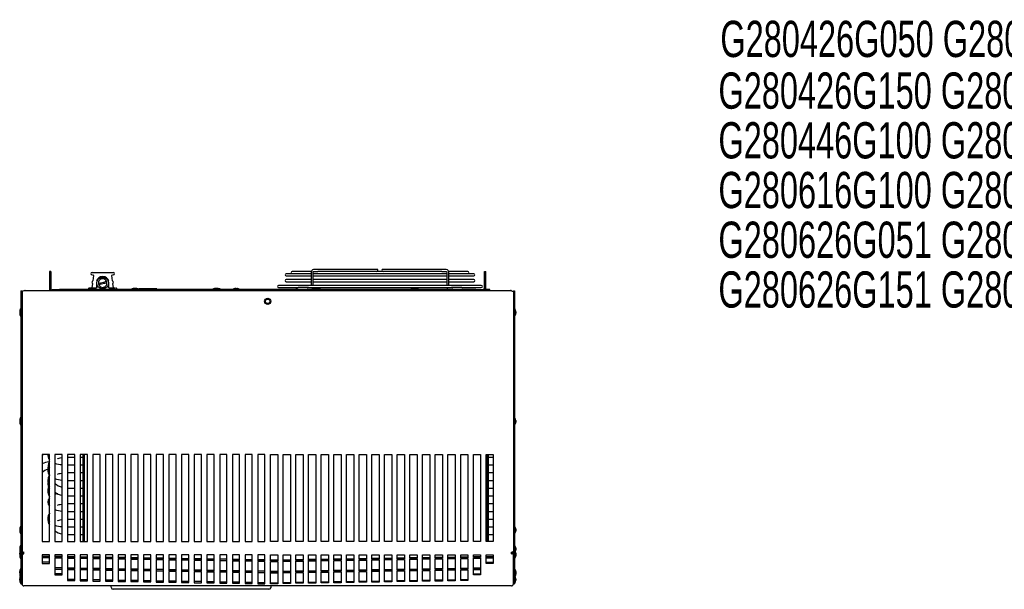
# Model space of a CAD drawing. Extents: x 2.9 to 84.8, y 2.2 to 57.4.
# Tile 4 of 16: x 2.9 to 36.9, y 35.4 to 55.1. Entities that reach past the tile are written whole.
import ezdxf
from ezdxf.enums import TextEntityAlignment as Align

# ---------------------------------------------------------------- set-up
doc = ezdxf.new("R2010")
doc.units = 0
doc.layers.add('BODY', color=3, linetype='CONTINUOUS')
doc.layers.add('TEXT', color=171, linetype='CONTINUOUS')

# ---------------------------------------------------------------- blocks, each defined once
blk = doc.blocks.new('SW_NOTE_0')
at = {"layer": 'TEXT', "color": 0, "width": 0.670833}
for s, p in [('G280426G050 G280426G051 G280426G060 G280426G100 G280426G102 ', (-14.118, -1.649)), ('G280426G150 G280426G151 G280446G050 G280446G051 G280446G060 ', (-14.184, -3.431)), ('G280446G100 G280446G102 G280616G050 G280616G051 G280616G060 ', (-14.184, -5.146)), ('G280616G100 G280616G102 G280616G150 G280616G151 G280626G050 ', (-14.184, -6.861)), ('G280626G051 G280626G060 G280626G100 G280626G102 G280626G150 ', (-14.184, -8.576)), ('G280626G151 G280646G050 G280646G051 G280646G060 G280646G100 ', (-14.184, -10.292))]:
    blk.add_text(s, height=1.25, dxfattribs=at).set_placement(p, align=Align.BOTTOM_LEFT)

msp = doc.modelspace()

# ---------------------------------------------------------------- linework, layer by layer
at = {"layer": 'BODY', "linetype": 'CONTINUOUS'}
for p, q in [((3.996, 46.359), (3.948, 46.359)), ((3.948, 46.359), (3.948, 45.859)), ((3.996, 46.359), (3.996, 45.859)), ((5.416, 46.335), (5.781, 46.335)), ((5.464, 46.229), (5.441, 46.038)), ((5.455, 46.245), (5.449, 46.245)), ((5.455, 46.245), (5.467, 46.247)), ((5.781, 46.335), (6.146, 46.335)), ((6.096, 46.247), (6.107, 46.245)), ((6.122, 46.038), (6.099, 46.229)), ((6.114, 46.245), (6.107, 46.245)), ((12.971, 46.289), (12.11, 46.289)), ((12.11, 46.218), (12.971, 46.218)), ((12.971, 46.367), (12.319, 46.367)), ((12.319, 46.297), (12.971, 46.297)), ((12.971, 46.334), (12.971, 45.883)), ((13.042, 45.883), (13.042, 46.334)), ((13.042, 46.297), (17.642, 46.297)), ((17.642, 46.289), (13.042, 46.289)), ((13.042, 46.218), (17.642, 46.218)), ((15.164, 46.438), (13.055, 46.438)), ((13.055, 46.367), (13.204, 46.367)), ((17.48, 46.367), (13.204, 46.367)), ((15.238, 46.438), (15.164, 46.438)), ((15.52, 46.438), (15.447, 46.438)), ((17.629, 46.438), (15.52, 46.438)), ((17.48, 46.367), (17.629, 46.367)), ((17.642, 46.334), (17.642, 45.883)), ((18.366, 46.367), (17.709, 46.367)), ((17.713, 45.883), (17.713, 46.334)), ((17.713, 46.297), (18.366, 46.297)), ((18.575, 46.289), (17.713, 46.289)), ((17.713, 46.218), (18.575, 46.218)), ((18.946, 45.859), (18.946, 46.359)), ((18.946, 46.359), (18.994, 46.359)), ((18.994, 45.859), (18.994, 46.359)), ((3.996, 45.859), (3.948, 45.859)), ((3.948, 45.859), (3.948, 45.705)), ((3.996, 45.859), (3.996, 45.705)), ((5.43, 45.947), (5.413, 45.804)), ((5.566, 45.965), (5.566, 45.805)), ((5.996, 45.805), (5.996, 45.965)), ((6.15, 45.804), (6.132, 45.947)), ((18.836, 45.883), (11.848, 45.883)), ((12.971, 46.084), (12.11, 46.084)), ((12.11, 46.013), (12.971, 46.013)), ((17.642, 46.084), (13.042, 46.084)), ((13.042, 46.013), (17.642, 46.013)), ((18.575, 46.084), (17.713, 46.084)), ((17.713, 46.013), (18.575, 46.013)), ((18.946, 45.859), (18.994, 45.859)), ((18.946, 45.705), (18.946, 45.859)), ((18.994, 45.705), (18.994, 45.859)), ((2.965, 45.697), (2.965, 36.687)), ((2.965, 45.697), (3.001, 45.697)), ((3.001, 45.697), (3.001, 36.687)), ((3.001, 45.667), (3.001, 36.713)), ((19.875, 45.697), (3.067, 45.697)), ((3.099, 45.697), (3.099, 45.705)), ((3.099, 45.705), (3.102, 45.705)), ((3.102, 45.705), (19.84, 45.705)), ((3.102, 45.697), (3.102, 45.705)), ((4.041, 45.705), (4.041, 45.741)), ((4.041, 45.741), (4.291, 45.741)), ((18.646, 45.741), (4.291, 45.741)), ((5.296, 45.775), (5.296, 45.741)), ((5.359, 45.79), (5.318, 45.79)), ((5.551, 45.79), (5.359, 45.79)), ((5.563, 45.797), (5.551, 45.79)), ((6.011, 45.79), (5.999, 45.797)), ((6.204, 45.79), (6.011, 45.79)), ((6.228, 45.79), (6.204, 45.79)), ((6.266, 45.741), (6.266, 45.775)), ((6.876, 45.779), (6.875, 45.781)), ((6.918, 45.781), (6.917, 45.77)), ((6.933, 45.763), (6.935, 45.781)), ((7.032, 45.771), (7.032, 45.741)), ((7.196, 45.771), (7.032, 45.771)), ((7.196, 45.771), (7.196, 45.741)), ((7.493, 45.771), (7.196, 45.771)), ((7.653, 45.771), (7.493, 45.771)), ((7.493, 45.771), (7.493, 45.741)), ((7.653, 45.771), (7.653, 45.741)), ((9.679, 45.779), (9.678, 45.781)), ((9.721, 45.781), (9.72, 45.77)), ((9.736, 45.763), (9.738, 45.781)), ((11.848, 45.812), (12.524, 45.812)), ((12.815, 45.812), (12.524, 45.812)), ((12.835, 45.812), (12.815, 45.812)), ((12.872, 45.812), (12.835, 45.812)), ((12.872, 45.812), (17.813, 45.812)), ((13.132, 45.779), (13.131, 45.781)), ((13.174, 45.781), (13.173, 45.77)), ((13.189, 45.763), (13.191, 45.781)), ((14.679, 45.744), (14.668, 45.741)), ((16.029, 45.744), (14.679, 45.744)), ((16.04, 45.741), (16.029, 45.744)), ((16.512, 45.779), (16.511, 45.781)), ((16.554, 45.781), (16.553, 45.77)), ((16.569, 45.763), (16.571, 45.781)), ((17.849, 45.812), (17.813, 45.812)), ((17.869, 45.812), (17.849, 45.812)), ((18.16, 45.812), (17.869, 45.812)), ((18.16, 45.812), (18.836, 45.812)), ((18.646, 45.741), (18.896, 45.741)), ((18.896, 45.741), (18.896, 45.705)), ((18.946, 45.741), (18.896, 45.741)), ((19.131, 45.741), (18.994, 45.741)), ((19.131, 45.705), (19.131, 45.741)), ((19.84, 45.697), (19.84, 45.705)), ((19.84, 45.705), (19.843, 45.705)), ((19.843, 45.697), (19.843, 45.705)), ((19.941, 45.697), (19.977, 45.697)), ((19.941, 45.697), (19.941, 36.687)), ((19.941, 45.667), (19.941, 36.713)), ((19.977, 45.697), (19.977, 36.687)), ((19.981, 45.643), (19.977, 45.643)), ((19.981, 45.143), (19.981, 45.643)), ((2.92, 44.972), (2.92, 44.922)), ((2.965, 45.057), (2.95, 45.072)), ((2.95, 45.072), (2.95, 44.822)), ((2.95, 44.822), (2.965, 44.837)), ((19.977, 45.143), (19.981, 45.143)), ((19.992, 45.072), (19.977, 45.057)), ((19.977, 44.837), (19.992, 44.822)), ((19.992, 44.822), (19.992, 45.072)), ((20.022, 44.972), (20.022, 44.922)), ((2.92, 41.222), (2.92, 41.172)), ((2.965, 41.307), (2.95, 41.322)), ((2.95, 41.322), (2.95, 41.072)), ((2.95, 41.072), (2.965, 41.087)), ((19.992, 41.322), (19.977, 41.307)), ((19.977, 41.087), (19.992, 41.072)), ((19.992, 41.072), (19.992, 41.322)), ((20.022, 41.222), (20.022, 41.172)), ((3.943, 40.053), (3.693, 40.053)), ((3.693, 40.053), (3.693, 37.053)), ((3.943, 37.053), (3.943, 40.053)), ((4.38, 40.053), (4.13, 40.053)), ((4.13, 40.053), (4.13, 37.053)), ((4.152, 39.747), (4.13, 39.74)), ((4.38, 37.053), (4.38, 40.053)), ((4.818, 40.053), (4.568, 40.053)), ((4.568, 40.053), (4.568, 37.053)), ((4.581, 39.96), (4.818, 39.96)), ((4.818, 37.053), (4.818, 40.053)), ((5.255, 40.053), (5.005, 40.053)), ((5.005, 40.053), (5.005, 37.053)), ((5.005, 39.96), (5.103, 39.96)), ((5.103, 37.053), (5.103, 40.053)), ((5.151, 37.053), (5.151, 40.053)), ((5.255, 37.053), (5.255, 40.053)), ((5.692, 40.053), (5.442, 40.053)), ((5.442, 40.053), (5.442, 37.053)), ((5.692, 37.053), (5.692, 40.053)), ((6.13, 40.053), (5.88, 40.053)), ((5.88, 40.053), (5.88, 37.053)), ((6.13, 37.053), (6.13, 40.053)), ((6.567, 40.053), (6.317, 40.053)), ((6.317, 40.053), (6.317, 37.053)), ((6.567, 37.053), (6.567, 40.053)), ((7.004, 40.053), (6.754, 40.053)), ((6.754, 40.053), (6.754, 37.053)), ((7.004, 37.053), (7.004, 40.053)), ((7.442, 40.053), (7.192, 40.053)), ((7.192, 40.053), (7.192, 37.053)), ((7.442, 37.053), (7.442, 40.053)), ((7.879, 40.053), (7.629, 40.053)), ((7.629, 40.053), (7.629, 37.053)), ((7.879, 37.053), (7.879, 40.053)), ((8.316, 40.053), (8.066, 40.053)), ((8.066, 40.053), (8.066, 37.053)), ((8.316, 37.053), (8.316, 40.053)), ((8.753, 40.053), (8.503, 40.053)), ((8.503, 40.053), (8.503, 37.053)), ((8.753, 37.053), (8.753, 40.053)), ((9.191, 40.053), (8.941, 40.053)), ((8.941, 40.053), (8.941, 37.053)), ((9.191, 37.053), (9.191, 40.053)), ((9.628, 40.053), (9.378, 40.053)), ((9.378, 40.053), (9.378, 37.053)), ((9.628, 37.053), (9.628, 40.053)), ((10.065, 40.053), (9.815, 40.053)), ((9.815, 40.053), (9.815, 37.053)), ((10.065, 37.053), (10.065, 40.053)), ((10.503, 40.053), (10.253, 40.053)), ((10.253, 40.053), (10.253, 37.053)), ((10.503, 37.053), (10.503, 40.053)), ((10.94, 40.053), (10.69, 40.053)), ((10.69, 40.053), (10.69, 37.053)), ((10.94, 37.053), (10.94, 40.053)), ((11.377, 40.053), (11.127, 40.053)), ((11.127, 40.053), (11.127, 37.053)), ((11.377, 37.053), (11.377, 40.053)), ((11.565, 40.053), (11.815, 40.053)), ((11.565, 37.053), (11.565, 40.053)), ((11.815, 40.053), (11.815, 37.053)), ((12.003, 40.053), (12.253, 40.053)), ((12.003, 37.053), (12.003, 40.053)), ((12.253, 40.053), (12.253, 37.053)), ((12.44, 40.053), (12.69, 40.053)), ((12.44, 37.053), (12.44, 40.053)), ((12.69, 40.053), (12.69, 37.053)), ((12.877, 40.053), (13.127, 40.053)), ((12.877, 37.053), (12.877, 40.053)), ((13.127, 40.053), (13.127, 37.053)), ((13.314, 40.053), (13.564, 40.053)), ((13.314, 37.053), (13.314, 40.053)), ((13.564, 40.053), (13.564, 37.053)), ((13.752, 40.053), (14.002, 40.053)), ((13.752, 37.053), (13.752, 40.053)), ((14.002, 40.053), (14.002, 37.053)), ((14.189, 40.053), (14.439, 40.053)), ((14.189, 37.053), (14.189, 40.053)), ((14.439, 40.053), (14.439, 37.053)), ((14.626, 40.053), (14.876, 40.053)), ((14.626, 37.053), (14.626, 40.053)), ((14.876, 40.053), (14.876, 37.053)), ((15.064, 40.053), (15.314, 40.053)), ((15.064, 37.053), (15.064, 40.053)), ((15.314, 40.053), (15.314, 37.053)), ((15.501, 40.053), (15.751, 40.053)), ((15.501, 37.053), (15.501, 40.053)), ((15.751, 40.053), (15.751, 37.053)), ((15.938, 40.053), (16.188, 40.053)), ((15.938, 37.053), (15.938, 40.053)), ((16.188, 40.053), (16.188, 37.053)), ((16.376, 40.053), (16.626, 40.053)), ((16.376, 37.053), (16.376, 40.053)), ((16.626, 40.053), (16.626, 37.053)), ((16.813, 40.053), (17.063, 40.053)), ((16.813, 37.053), (16.813, 40.053)), ((17.063, 40.053), (17.063, 37.053)), ((17.25, 40.053), (17.5, 40.053)), ((17.25, 37.053), (17.25, 40.053)), ((17.5, 40.053), (17.5, 37.053)), ((17.687, 40.053), (17.937, 40.053)), ((17.687, 37.053), (17.687, 40.053)), ((17.937, 40.053), (17.937, 37.053)), ((18.125, 40.053), (18.375, 40.053)), ((18.125, 37.053), (18.125, 40.053)), ((18.375, 40.053), (18.375, 37.053)), ((18.562, 40.053), (18.812, 40.053)), ((18.562, 37.053), (18.562, 40.053)), ((18.812, 40.053), (18.812, 37.053)), ((18.999, 40.053), (19.249, 40.053)), ((18.999, 37.053), (18.999, 40.053)), ((19.021, 40.053), (19.021, 37.053)), ((19.069, 40.053), (19.069, 37.053)), ((19.069, 39.96), (19.153, 39.96)), ((19.249, 40.053), (19.249, 37.053)), ((4.581, 39.693), (4.818, 39.693)), ((4.581, 39.426), (4.818, 39.426)), ((5.005, 39.693), (5.103, 39.693)), ((5.005, 39.426), (5.103, 39.426)), ((19.069, 39.693), (19.153, 39.693)), ((19.069, 39.426), (19.153, 39.426)), ((4.581, 39.158), (4.818, 39.158)), ((5.005, 39.158), (5.103, 39.158)), ((19.069, 39.158), (19.153, 39.158)), ((4.581, 38.891), (4.818, 38.891)), ((5.005, 38.891), (5.103, 38.891)), ((19.069, 38.891), (19.153, 38.891)), ((4.581, 38.624), (4.818, 38.624)), ((5.005, 38.624), (5.103, 38.624)), ((19.069, 38.624), (19.153, 38.624)), ((3.943, 38.027), (3.931, 37.998)), ((4.152, 38.143), (4.13, 38.137)), ((4.581, 38.357), (4.818, 38.357)), ((4.581, 38.089), (4.818, 38.089)), ((5.005, 38.357), (5.103, 38.357)), ((5.005, 38.089), (5.103, 38.089)), ((19.069, 38.357), (19.153, 38.357)), ((19.069, 38.089), (19.153, 38.089)), ((4.581, 37.822), (4.818, 37.822)), ((5.005, 37.822), (5.103, 37.822)), ((19.069, 37.822), (19.153, 37.822)), ((2.92, 37.472), (2.92, 37.422)), ((2.965, 37.557), (2.95, 37.572)), ((2.95, 37.572), (2.95, 37.322)), ((4.581, 37.555), (4.818, 37.555)), ((5.005, 37.555), (5.103, 37.555)), ((19.069, 37.555), (19.153, 37.555)), ((19.992, 37.572), (19.977, 37.557)), ((19.992, 37.322), (19.992, 37.572)), ((20.022, 37.472), (20.022, 37.422)), ((2.95, 37.322), (2.965, 37.337)), ((3.693, 37.053), (3.943, 37.053)), ((4.13, 37.053), (4.38, 37.053)), ((4.568, 37.053), (4.818, 37.053)), ((4.581, 37.288), (4.818, 37.288)), ((5.005, 37.288), (5.103, 37.288)), ((5.005, 37.053), (5.255, 37.053)), ((5.442, 37.053), (5.692, 37.053)), ((5.88, 37.053), (6.13, 37.053)), ((6.317, 37.053), (6.567, 37.053)), ((6.754, 37.053), (7.004, 37.053)), ((7.192, 37.053), (7.442, 37.053)), ((7.629, 37.053), (7.879, 37.053)), ((8.066, 37.053), (8.316, 37.053)), ((8.503, 37.053), (8.753, 37.053)), ((8.941, 37.053), (9.191, 37.053)), ((9.378, 37.053), (9.628, 37.053)), ((9.815, 37.053), (10.065, 37.053)), ((10.253, 37.053), (10.503, 37.053)), ((10.69, 37.053), (10.94, 37.053)), ((11.127, 37.053), (11.377, 37.053)), ((11.815, 37.053), (11.565, 37.053)), ((12.253, 37.053), (12.003, 37.053)), ((12.69, 37.053), (12.44, 37.053)), ((13.127, 37.053), (12.877, 37.053)), ((13.564, 37.053), (13.314, 37.053)), ((14.002, 37.053), (13.752, 37.053)), ((14.439, 37.053), (14.189, 37.053)), ((14.876, 37.053), (14.626, 37.053)), ((15.314, 37.053), (15.064, 37.053)), ((15.751, 37.053), (15.501, 37.053)), ((16.188, 37.053), (15.938, 37.053)), ((16.626, 37.053), (16.376, 37.053)), ((17.063, 37.053), (16.813, 37.053)), ((17.5, 37.053), (17.25, 37.053)), ((17.937, 37.053), (17.687, 37.053)), ((18.375, 37.053), (18.125, 37.053)), ((18.812, 37.053), (18.562, 37.053)), ((19.249, 37.053), (18.999, 37.053)), ((19.069, 37.288), (19.153, 37.288)), ((19.977, 37.337), (19.992, 37.322)), ((2.92, 36.818), (2.92, 36.768)), ((2.965, 36.903), (2.95, 36.918)), ((2.95, 36.918), (2.95, 36.668)), ((2.95, 36.668), (2.965, 36.683)), ((2.95, 36.668), (2.95, 36.463)), ((2.965, 36.687), (3.001, 36.687)), ((2.965, 36.687), (2.965, 35.588)), ((3.001, 36.687), (3.001, 35.588)), ((3.001, 36.684), (3.001, 35.59)), ((3.001, 36.684), (3.037, 36.684)), ((3.037, 36.695), (3.037, 36.684)), ((3.067, 36.621), (3.067, 36.687)), ((19.875, 36.621), (19.875, 36.687)), ((19.905, 36.684), (19.905, 36.695)), ((19.941, 36.684), (19.905, 36.684)), ((19.941, 36.687), (19.977, 36.687)), ((19.941, 36.687), (19.941, 35.588)), ((19.941, 35.59), (19.941, 36.684)), ((19.992, 36.918), (19.977, 36.903)), ((19.977, 36.687), (19.977, 35.588)), ((19.977, 36.683), (19.992, 36.668)), ((19.992, 36.668), (19.992, 36.918)), ((19.992, 36.463), (19.992, 36.668)), ((20.022, 36.818), (20.022, 36.768)), ((2.92, 36.613), (2.92, 36.648)), ((2.92, 36.613), (2.92, 36.563)), ((2.95, 36.463), (2.965, 36.478)), ((3.944, 36.587), (3.694, 36.587)), ((3.694, 36.587), (3.694, 36.503)), ((3.944, 36.539), (3.694, 36.539)), ((3.694, 36.503), (3.944, 36.503)), ((3.944, 36.486), (3.694, 36.486)), ((3.694, 36.486), (3.694, 36.298)), ((3.944, 36.334), (3.694, 36.334)), ((3.944, 36.503), (3.944, 36.587)), ((3.944, 36.298), (3.944, 36.486)), ((4.381, 36.587), (4.131, 36.587)), ((4.131, 36.587), (4.131, 36.496)), ((4.381, 36.532), (4.131, 36.532)), ((4.131, 36.496), (4.381, 36.496)), ((4.381, 36.478), (4.131, 36.478)), ((4.131, 36.478), (4.131, 36.103)), ((4.381, 36.496), (4.381, 36.587)), ((4.381, 36.103), (4.381, 36.478)), ((4.818, 36.587), (4.568, 36.587)), ((4.568, 36.587), (4.568, 36.489)), ((4.818, 36.525), (4.568, 36.525)), ((4.568, 36.489), (4.818, 36.489)), ((4.818, 36.471), (4.568, 36.471)), ((4.568, 36.471), (4.568, 36.096)), ((4.818, 36.489), (4.818, 36.587)), ((4.818, 36.096), (4.818, 36.471)), ((5.256, 36.587), (5.006, 36.587)), ((5.006, 36.587), (5.006, 36.481)), ((5.256, 36.517), (5.006, 36.517)), ((5.006, 36.481), (5.256, 36.481)), ((5.256, 36.464), (5.006, 36.464)), ((5.006, 36.464), (5.006, 36.089)), ((5.256, 36.481), (5.256, 36.587)), ((5.256, 36.089), (5.256, 36.464)), ((5.693, 36.587), (5.443, 36.587)), ((5.443, 36.587), (5.443, 36.474)), ((5.693, 36.51), (5.443, 36.51)), ((5.443, 36.474), (5.693, 36.474)), ((5.693, 36.457), (5.443, 36.457)), ((5.443, 36.457), (5.443, 36.081)), ((5.693, 36.474), (5.693, 36.587)), ((5.693, 36.081), (5.693, 36.457)), ((6.13, 36.587), (5.88, 36.587)), ((5.88, 36.587), (5.88, 36.467)), ((6.13, 36.503), (5.88, 36.503)), ((5.88, 36.467), (6.13, 36.467)), ((6.13, 36.449), (5.88, 36.449)), ((5.88, 36.449), (5.88, 36.074)), ((6.13, 36.467), (6.13, 36.587)), ((6.13, 36.074), (6.13, 36.449)), ((6.567, 36.587), (6.317, 36.587)), ((6.317, 36.587), (6.317, 36.46)), ((6.567, 36.496), (6.317, 36.496)), ((6.317, 36.46), (6.567, 36.46)), ((6.567, 36.442), (6.317, 36.442)), ((6.317, 36.442), (6.317, 36.067)), ((6.567, 36.46), (6.567, 36.587)), ((6.567, 36.067), (6.567, 36.442)), ((7.005, 36.587), (6.755, 36.587)), ((6.755, 36.587), (6.755, 36.453)), ((7.005, 36.488), (6.755, 36.488)), ((6.755, 36.453), (7.005, 36.453)), ((7.005, 36.435), (6.755, 36.435)), ((6.755, 36.435), (6.755, 36.06)), ((7.005, 36.453), (7.005, 36.587)), ((7.005, 36.06), (7.005, 36.435)), ((7.442, 36.587), (7.192, 36.587)), ((7.192, 36.587), (7.192, 36.445)), ((7.442, 36.481), (7.192, 36.481)), ((7.192, 36.445), (7.442, 36.445)), ((7.442, 36.428), (7.192, 36.428)), ((7.192, 36.428), (7.192, 36.052)), ((7.442, 36.445), (7.442, 36.587)), ((7.442, 36.052), (7.442, 36.428)), ((7.879, 36.587), (7.629, 36.587)), ((7.629, 36.587), (7.629, 36.438)), ((7.879, 36.474), (7.629, 36.474)), ((7.629, 36.438), (7.879, 36.438)), ((7.879, 36.42), (7.629, 36.42)), ((7.629, 36.42), (7.629, 36.045)), ((7.879, 36.438), (7.879, 36.587)), ((7.879, 36.045), (7.879, 36.42)), ((8.316, 36.587), (8.066, 36.587)), ((8.066, 36.587), (8.066, 36.431)), ((8.316, 36.467), (8.066, 36.467)), ((8.066, 36.431), (8.316, 36.431)), ((8.316, 36.413), (8.066, 36.413)), ((8.066, 36.413), (8.066, 36.038)), ((8.316, 36.431), (8.316, 36.587)), ((8.316, 36.038), (8.316, 36.413)), ((8.754, 36.587), (8.504, 36.587)), ((8.504, 36.587), (8.504, 36.424)), ((8.754, 36.459), (8.504, 36.459)), ((8.504, 36.424), (8.754, 36.424)), ((8.754, 36.406), (8.504, 36.406)), ((8.504, 36.406), (8.504, 36.031)), ((8.754, 36.424), (8.754, 36.587)), ((8.754, 36.031), (8.754, 36.406)), ((9.191, 36.587), (8.941, 36.587)), ((8.941, 36.587), (8.941, 36.416)), ((9.191, 36.452), (8.941, 36.452)), ((8.941, 36.416), (9.191, 36.416)), ((9.191, 36.399), (8.941, 36.399)), ((8.941, 36.399), (8.941, 36.024)), ((9.191, 36.416), (9.191, 36.587)), ((9.191, 36.024), (9.191, 36.399)), ((9.628, 36.587), (9.378, 36.587)), ((9.378, 36.587), (9.378, 36.409)), ((9.628, 36.445), (9.378, 36.445)), ((9.378, 36.409), (9.628, 36.409)), ((9.628, 36.391), (9.378, 36.391)), ((9.378, 36.391), (9.378, 36.016)), ((9.628, 36.409), (9.628, 36.587)), ((9.628, 36.016), (9.628, 36.391)), ((10.065, 36.587), (9.815, 36.587)), ((9.815, 36.587), (9.815, 36.402)), ((10.065, 36.438), (9.815, 36.438)), ((9.815, 36.402), (10.065, 36.402)), ((10.065, 36.384), (9.815, 36.384)), ((9.815, 36.384), (9.815, 36.009)), ((10.065, 36.402), (10.065, 36.587)), ((10.065, 36.009), (10.065, 36.384)), ((10.503, 36.587), (10.253, 36.587)), ((10.253, 36.587), (10.253, 36.395)), ((10.503, 36.431), (10.253, 36.431)), ((10.253, 36.395), (10.503, 36.395)), ((10.503, 36.377), (10.253, 36.377)), ((10.253, 36.377), (10.253, 36.002)), ((10.503, 36.395), (10.503, 36.587)), ((10.503, 36.002), (10.503, 36.377)), ((10.94, 36.587), (10.69, 36.587)), ((10.69, 36.587), (10.69, 36.387)), ((10.94, 36.423), (10.69, 36.423)), ((10.69, 36.387), (10.94, 36.387)), ((10.94, 36.37), (10.69, 36.37)), ((10.69, 36.37), (10.69, 35.995)), ((10.94, 36.387), (10.94, 36.587)), ((10.94, 35.995), (10.94, 36.37)), ((11.377, 36.587), (11.127, 36.587)), ((11.127, 36.587), (11.127, 36.38)), ((11.377, 36.416), (11.127, 36.416)), ((11.127, 36.38), (11.377, 36.38)), ((11.377, 36.363), (11.127, 36.363)), ((11.127, 36.363), (11.127, 35.987)), ((11.377, 36.38), (11.377, 36.587)), ((11.377, 35.987), (11.377, 36.363)), ((11.565, 36.587), (11.815, 36.587)), ((11.565, 36.38), (11.565, 36.587)), ((11.565, 36.416), (11.815, 36.416)), ((11.815, 36.38), (11.565, 36.38)), ((11.565, 35.987), (11.565, 36.363)), ((11.565, 36.363), (11.815, 36.363)), ((11.815, 36.587), (11.815, 36.38)), ((11.815, 36.363), (11.815, 35.987)), ((12.002, 36.587), (12.252, 36.587)), ((12.002, 36.387), (12.002, 36.587)), ((12.002, 36.423), (12.252, 36.423)), ((12.252, 36.387), (12.002, 36.387)), ((12.002, 35.995), (12.002, 36.37)), ((12.002, 36.37), (12.252, 36.37)), ((12.252, 36.587), (12.252, 36.387)), ((12.252, 36.37), (12.252, 35.995)), ((12.44, 36.587), (12.69, 36.587)), ((12.44, 36.395), (12.44, 36.587)), ((12.44, 36.431), (12.69, 36.431)), ((12.69, 36.395), (12.44, 36.395)), ((12.44, 36.002), (12.44, 36.377)), ((12.44, 36.377), (12.69, 36.377)), ((12.69, 36.587), (12.69, 36.395)), ((12.69, 36.377), (12.69, 36.002)), ((12.877, 36.587), (13.127, 36.587)), ((12.877, 36.402), (12.877, 36.587)), ((12.877, 36.438), (13.127, 36.438)), ((13.127, 36.402), (12.877, 36.402)), ((12.877, 36.009), (12.877, 36.384)), ((12.877, 36.384), (13.127, 36.384)), ((13.127, 36.587), (13.127, 36.402)), ((13.127, 36.384), (13.127, 36.009)), ((13.314, 36.587), (13.564, 36.587)), ((13.314, 36.409), (13.314, 36.587)), ((13.314, 36.445), (13.564, 36.445)), ((13.564, 36.409), (13.314, 36.409)), ((13.314, 36.016), (13.314, 36.391)), ((13.314, 36.391), (13.564, 36.391)), ((13.564, 36.587), (13.564, 36.409)), ((13.564, 36.391), (13.564, 36.016)), ((13.751, 36.587), (14.001, 36.587)), ((13.751, 36.416), (13.751, 36.587)), ((13.751, 36.452), (14.001, 36.452)), ((14.001, 36.416), (13.751, 36.416)), ((13.751, 36.024), (13.751, 36.399)), ((13.751, 36.399), (14.001, 36.399)), ((14.001, 36.587), (14.001, 36.416)), ((14.001, 36.399), (14.001, 36.024)), ((14.189, 36.587), (14.439, 36.587)), ((14.189, 36.424), (14.189, 36.587)), ((14.189, 36.459), (14.439, 36.459)), ((14.439, 36.424), (14.189, 36.424)), ((14.189, 36.031), (14.189, 36.406)), ((14.189, 36.406), (14.439, 36.406)), ((14.439, 36.587), (14.439, 36.424)), ((14.439, 36.406), (14.439, 36.031)), ((14.626, 36.587), (14.876, 36.587)), ((14.626, 36.431), (14.626, 36.587)), ((14.626, 36.467), (14.876, 36.467)), ((14.876, 36.431), (14.626, 36.431)), ((14.626, 36.038), (14.626, 36.413)), ((14.626, 36.413), (14.876, 36.413)), ((14.876, 36.587), (14.876, 36.431)), ((14.876, 36.413), (14.876, 36.038)), ((15.063, 36.587), (15.313, 36.587)), ((15.063, 36.438), (15.063, 36.587)), ((15.063, 36.474), (15.313, 36.474)), ((15.313, 36.438), (15.063, 36.438)), ((15.063, 36.045), (15.063, 36.42)), ((15.063, 36.42), (15.313, 36.42)), ((15.313, 36.587), (15.313, 36.438)), ((15.313, 36.42), (15.313, 36.045)), ((15.501, 36.587), (15.751, 36.587)), ((15.501, 36.445), (15.501, 36.587)), ((15.501, 36.481), (15.751, 36.481)), ((15.751, 36.445), (15.501, 36.445)), ((15.501, 36.052), (15.501, 36.428)), ((15.501, 36.428), (15.751, 36.428)), ((15.751, 36.587), (15.751, 36.445)), ((15.751, 36.428), (15.751, 36.052)), ((15.938, 36.587), (16.188, 36.587)), ((15.938, 36.453), (15.938, 36.587)), ((15.938, 36.488), (16.188, 36.488)), ((16.188, 36.453), (15.938, 36.453)), ((15.938, 36.06), (15.938, 36.435)), ((15.938, 36.435), (16.188, 36.435)), ((16.188, 36.587), (16.188, 36.453)), ((16.188, 36.435), (16.188, 36.06)), ((16.375, 36.587), (16.625, 36.587)), ((16.375, 36.46), (16.375, 36.587)), ((16.375, 36.496), (16.625, 36.496)), ((16.625, 36.46), (16.375, 36.46)), ((16.375, 36.067), (16.375, 36.442)), ((16.375, 36.442), (16.625, 36.442)), ((16.625, 36.587), (16.625, 36.46)), ((16.625, 36.442), (16.625, 36.067)), ((16.812, 36.587), (17.062, 36.587)), ((16.812, 36.467), (16.812, 36.587)), ((16.812, 36.503), (17.062, 36.503)), ((17.062, 36.467), (16.812, 36.467)), ((16.812, 36.074), (16.812, 36.449)), ((16.812, 36.449), (17.062, 36.449)), ((17.062, 36.587), (17.062, 36.467)), ((17.062, 36.449), (17.062, 36.074)), ((17.25, 36.587), (17.5, 36.587)), ((17.25, 36.474), (17.25, 36.587)), ((17.25, 36.51), (17.5, 36.51)), ((17.5, 36.474), (17.25, 36.474)), ((17.25, 36.081), (17.25, 36.457)), ((17.25, 36.457), (17.5, 36.457)), ((17.5, 36.587), (17.5, 36.474)), ((17.5, 36.457), (17.5, 36.081)), ((17.687, 36.587), (17.937, 36.587)), ((17.687, 36.481), (17.687, 36.587)), ((17.687, 36.517), (17.937, 36.517)), ((17.937, 36.481), (17.687, 36.481)), ((17.687, 36.089), (17.687, 36.464)), ((17.687, 36.464), (17.937, 36.464)), ((17.937, 36.587), (17.937, 36.481)), ((17.937, 36.464), (17.937, 36.089)), ((18.124, 36.587), (18.374, 36.587)), ((18.124, 36.489), (18.124, 36.587)), ((18.124, 36.525), (18.374, 36.525)), ((18.374, 36.489), (18.124, 36.489)), ((18.124, 36.096), (18.124, 36.471)), ((18.124, 36.471), (18.374, 36.471)), ((18.374, 36.587), (18.374, 36.489)), ((18.374, 36.471), (18.374, 36.096)), ((18.561, 36.587), (18.811, 36.587)), ((18.561, 36.496), (18.561, 36.587)), ((18.561, 36.532), (18.811, 36.532)), ((18.811, 36.496), (18.561, 36.496)), ((18.561, 36.103), (18.561, 36.478)), ((18.561, 36.478), (18.811, 36.478)), ((18.811, 36.587), (18.811, 36.496)), ((18.811, 36.478), (18.811, 36.103)), ((18.999, 36.587), (19.249, 36.587)), ((18.999, 36.503), (18.999, 36.587)), ((18.999, 36.539), (19.249, 36.539)), ((19.249, 36.503), (18.999, 36.503)), ((18.999, 36.486), (19.249, 36.486)), ((18.999, 36.298), (18.999, 36.486)), ((18.999, 36.334), (19.249, 36.334)), ((19.249, 36.587), (19.249, 36.503)), ((19.249, 36.486), (19.249, 36.298)), ((19.977, 36.478), (19.992, 36.463)), ((20.022, 36.648), (20.022, 36.613)), ((20.022, 36.613), (20.022, 36.563)), ((2.92, 35.973), (2.92, 36.012)), ((2.965, 36.097), (2.95, 36.112)), ((2.95, 36.112), (2.95, 36.073)), ((2.965, 36.058), (2.95, 36.073)), ((2.95, 36.073), (2.95, 35.823)), ((3.694, 36.298), (3.944, 36.298)), ((4.381, 36.139), (4.131, 36.139)), ((4.131, 36.103), (4.381, 36.103)), ((4.381, 36.085), (4.131, 36.085)), ((4.131, 36.085), (4.131, 35.898)), ((4.381, 35.898), (4.381, 36.085)), ((4.818, 36.132), (4.568, 36.132)), ((4.568, 36.096), (4.818, 36.096)), ((4.818, 36.078), (4.568, 36.078)), ((4.568, 36.078), (4.568, 35.703)), ((4.818, 35.703), (4.818, 36.078)), ((5.256, 36.124), (5.006, 36.124)), ((5.006, 36.089), (5.256, 36.089)), ((5.256, 36.071), (5.006, 36.071)), ((5.006, 36.071), (5.006, 35.696)), ((5.256, 35.696), (5.256, 36.071)), ((5.693, 36.117), (5.443, 36.117)), ((5.443, 36.081), (5.693, 36.081)), ((5.693, 36.064), (5.443, 36.064)), ((5.443, 36.064), (5.443, 35.689)), ((5.693, 35.689), (5.693, 36.064)), ((6.13, 36.11), (5.88, 36.11)), ((5.88, 36.074), (6.13, 36.074)), ((6.13, 36.057), (5.88, 36.057)), ((5.88, 36.057), (5.88, 35.681)), ((6.13, 35.681), (6.13, 36.057)), ((6.567, 36.103), (6.317, 36.103)), ((6.317, 36.067), (6.567, 36.067)), ((6.567, 36.049), (6.317, 36.049)), ((6.317, 36.049), (6.317, 35.674)), ((6.567, 35.674), (6.567, 36.049)), ((7.005, 36.096), (6.755, 36.096)), ((6.755, 36.06), (7.005, 36.06)), ((7.005, 36.042), (6.755, 36.042)), ((6.755, 36.042), (6.755, 35.667)), ((7.005, 35.667), (7.005, 36.042)), ((7.442, 36.088), (7.192, 36.088)), ((7.192, 36.052), (7.442, 36.052)), ((7.442, 36.035), (7.192, 36.035)), ((7.192, 36.035), (7.192, 35.66)), ((7.442, 35.66), (7.442, 36.035)), ((7.879, 36.081), (7.629, 36.081)), ((7.629, 36.045), (7.879, 36.045)), ((7.879, 36.028), (7.629, 36.028)), ((7.629, 36.028), (7.629, 35.652)), ((7.879, 35.652), (7.879, 36.028)), ((8.316, 36.074), (8.066, 36.074)), ((8.066, 36.038), (8.316, 36.038)), ((8.316, 36.02), (8.066, 36.02)), ((8.066, 36.02), (8.066, 35.645)), ((8.316, 35.645), (8.316, 36.02)), ((8.754, 36.067), (8.504, 36.067)), ((8.504, 36.031), (8.754, 36.031)), ((8.754, 36.013), (8.504, 36.013)), ((8.504, 36.013), (8.504, 35.638)), ((8.754, 35.638), (8.754, 36.013)), ((9.191, 36.059), (8.941, 36.059)), ((8.941, 36.024), (9.191, 36.024)), ((9.191, 36.006), (8.941, 36.006)), ((8.941, 36.006), (8.941, 35.631)), ((9.191, 35.631), (9.191, 36.006)), ((9.628, 36.052), (9.378, 36.052)), ((9.378, 36.016), (9.628, 36.016)), ((9.628, 35.999), (9.378, 35.999)), ((9.378, 35.999), (9.378, 35.624)), ((9.628, 35.624), (9.628, 35.999)), ((10.065, 36.045), (9.815, 36.045)), ((9.815, 36.009), (10.065, 36.009)), ((10.065, 35.991), (9.815, 35.991)), ((9.815, 35.991), (9.815, 35.616)), ((10.065, 35.616), (10.065, 35.991)), ((10.503, 36.038), (10.253, 36.038)), ((10.253, 36.002), (10.503, 36.002)), ((10.503, 35.984), (10.253, 35.984)), ((10.253, 35.984), (10.253, 35.609)), ((10.503, 35.609), (10.503, 35.984)), ((10.94, 36.03), (10.69, 36.03)), ((10.69, 35.995), (10.94, 35.995)), ((11.377, 36.023), (11.127, 36.023)), ((11.127, 35.987), (11.377, 35.987)), ((11.565, 36.023), (11.815, 36.023)), ((11.815, 35.987), (11.565, 35.987)), ((12.002, 36.03), (12.252, 36.03)), ((12.252, 35.995), (12.002, 35.995)), ((12.44, 36.038), (12.69, 36.038)), ((12.69, 36.002), (12.44, 36.002)), ((12.44, 35.609), (12.44, 35.984)), ((12.44, 35.984), (12.69, 35.984)), ((12.69, 35.984), (12.69, 35.609)), ((12.877, 36.045), (13.127, 36.045)), ((13.127, 36.009), (12.877, 36.009)), ((12.877, 35.616), (12.877, 35.991)), ((12.877, 35.991), (13.127, 35.991)), ((13.127, 35.991), (13.127, 35.616)), ((13.314, 36.052), (13.564, 36.052)), ((13.564, 36.016), (13.314, 36.016)), ((13.314, 35.624), (13.314, 35.999)), ((13.314, 35.999), (13.564, 35.999)), ((13.564, 35.999), (13.564, 35.624)), ((13.751, 36.059), (14.001, 36.059)), ((14.001, 36.024), (13.751, 36.024)), ((13.751, 35.631), (13.751, 36.006)), ((13.751, 36.006), (14.001, 36.006)), ((14.001, 36.006), (14.001, 35.631)), ((14.189, 36.067), (14.439, 36.067)), ((14.439, 36.031), (14.189, 36.031)), ((14.189, 35.638), (14.189, 36.013)), ((14.189, 36.013), (14.439, 36.013)), ((14.439, 36.013), (14.439, 35.638)), ((14.626, 36.074), (14.876, 36.074)), ((14.876, 36.038), (14.626, 36.038)), ((14.626, 35.645), (14.626, 36.02)), ((14.626, 36.02), (14.876, 36.02)), ((14.876, 36.02), (14.876, 35.645)), ((15.063, 36.081), (15.313, 36.081)), ((15.313, 36.045), (15.063, 36.045)), ((15.063, 35.652), (15.063, 36.028)), ((15.063, 36.028), (15.313, 36.028)), ((15.313, 36.028), (15.313, 35.652)), ((15.501, 36.088), (15.751, 36.088)), ((15.751, 36.052), (15.501, 36.052)), ((15.501, 35.66), (15.501, 36.035)), ((15.501, 36.035), (15.751, 36.035)), ((15.751, 36.035), (15.751, 35.66)), ((15.938, 36.096), (16.188, 36.096)), ((16.188, 36.06), (15.938, 36.06)), ((15.938, 35.667), (15.938, 36.042)), ((15.938, 36.042), (16.188, 36.042)), ((16.188, 36.042), (16.188, 35.667)), ((16.375, 36.103), (16.625, 36.103)), ((16.625, 36.067), (16.375, 36.067)), ((16.375, 35.674), (16.375, 36.049)), ((16.375, 36.049), (16.625, 36.049)), ((16.625, 36.049), (16.625, 35.674)), ((16.812, 36.11), (17.062, 36.11)), ((17.062, 36.074), (16.812, 36.074)), ((16.812, 35.681), (16.812, 36.057)), ((16.812, 36.057), (17.062, 36.057)), ((17.062, 36.057), (17.062, 35.681)), ((17.25, 36.117), (17.5, 36.117)), ((17.5, 36.081), (17.25, 36.081)), ((17.25, 35.689), (17.25, 36.064)), ((17.25, 36.064), (17.5, 36.064)), ((17.5, 36.064), (17.5, 35.689)), ((17.687, 36.124), (17.937, 36.124)), ((17.937, 36.089), (17.687, 36.089)), ((17.687, 35.696), (17.687, 36.071)), ((17.687, 36.071), (17.937, 36.071)), ((17.937, 36.071), (17.937, 35.696)), ((18.124, 36.132), (18.374, 36.132)), ((18.374, 36.096), (18.124, 36.096)), ((18.124, 35.703), (18.124, 36.078)), ((18.124, 36.078), (18.374, 36.078)), ((18.374, 36.078), (18.374, 35.703)), ((18.561, 36.139), (18.811, 36.139)), ((18.811, 36.103), (18.561, 36.103)), ((18.561, 35.898), (18.561, 36.085)), ((18.561, 36.085), (18.811, 36.085)), ((18.811, 36.085), (18.811, 35.898)), ((19.249, 36.298), (18.999, 36.298)), ((19.992, 36.112), (19.977, 36.097)), ((19.992, 36.073), (19.977, 36.058)), ((19.992, 36.073), (19.992, 36.112)), ((19.992, 35.823), (19.992, 36.073)), ((20.022, 36.012), (20.022, 35.973)), ((2.92, 35.973), (2.92, 35.923)), ((2.92, 35.713), (2.92, 35.763)), ((2.95, 35.823), (2.965, 35.838)), ((2.95, 35.823), (2.95, 35.613)), ((4.381, 35.934), (4.131, 35.934)), ((4.131, 35.898), (4.381, 35.898)), ((4.818, 35.739), (4.568, 35.739)), ((4.568, 35.703), (4.818, 35.703)), ((5.256, 35.732), (5.006, 35.732)), ((5.006, 35.696), (5.256, 35.696)), ((5.693, 35.724), (5.443, 35.724)), ((5.443, 35.689), (5.693, 35.689)), ((6.13, 35.717), (5.88, 35.717)), ((5.88, 35.681), (6.13, 35.681)), ((6.567, 35.71), (6.317, 35.71)), ((6.317, 35.674), (6.567, 35.674)), ((7.005, 35.703), (6.755, 35.703)), ((6.755, 35.667), (7.005, 35.667)), ((7.442, 35.696), (7.192, 35.696)), ((7.192, 35.66), (7.442, 35.66)), ((7.879, 35.688), (7.629, 35.688)), ((7.629, 35.652), (7.879, 35.652)), ((8.316, 35.681), (8.066, 35.681)), ((8.066, 35.645), (8.316, 35.645)), ((8.754, 35.674), (8.504, 35.674)), ((9.191, 35.667), (8.941, 35.667)), ((9.628, 35.659), (9.378, 35.659)), ((10.065, 35.652), (9.815, 35.652)), ((10.503, 35.645), (10.253, 35.645)), ((10.94, 35.977), (10.69, 35.977)), ((10.69, 35.977), (10.69, 35.602)), ((10.94, 35.602), (10.94, 35.977)), ((11.377, 35.97), (11.127, 35.97)), ((11.127, 35.97), (11.127, 35.595)), ((11.377, 35.595), (11.377, 35.97)), ((11.565, 35.595), (11.565, 35.97)), ((11.565, 35.97), (11.815, 35.97)), ((11.815, 35.97), (11.815, 35.595)), ((12.002, 35.602), (12.002, 35.977)), ((12.002, 35.977), (12.252, 35.977)), ((12.252, 35.977), (12.252, 35.602)), ((12.44, 35.645), (12.69, 35.645)), ((12.877, 35.652), (13.127, 35.652)), ((13.314, 35.659), (13.564, 35.659)), ((13.751, 35.667), (14.001, 35.667)), ((14.189, 35.674), (14.439, 35.674)), ((14.626, 35.681), (14.876, 35.681)), ((14.876, 35.645), (14.626, 35.645)), ((15.063, 35.688), (15.313, 35.688)), ((15.313, 35.652), (15.063, 35.652)), ((15.501, 35.696), (15.751, 35.696)), ((15.751, 35.66), (15.501, 35.66)), ((15.938, 35.703), (16.188, 35.703)), ((16.188, 35.667), (15.938, 35.667)), ((16.375, 35.71), (16.625, 35.71)), ((16.625, 35.674), (16.375, 35.674)), ((16.812, 35.717), (17.062, 35.717)), ((17.062, 35.681), (16.812, 35.681)), ((17.25, 35.724), (17.5, 35.724)), ((17.5, 35.689), (17.25, 35.689)), ((17.687, 35.732), (17.937, 35.732)), ((17.937, 35.696), (17.687, 35.696)), ((18.124, 35.739), (18.374, 35.739)), ((18.374, 35.703), (18.124, 35.703)), ((18.561, 35.934), (18.811, 35.934)), ((18.811, 35.898), (18.561, 35.898)), ((19.977, 35.838), (19.992, 35.823)), ((19.992, 35.613), (19.992, 35.823)), ((20.022, 35.973), (20.022, 35.923)), ((20.022, 35.763), (20.022, 35.713)), ((2.95, 35.613), (2.965, 35.628)), ((2.965, 35.588), (3.001, 35.588)), ((3.067, 35.522), (3.067, 35.523)), ((19.875, 35.522), (3.067, 35.522)), ((6.326, 35.402), (6.14, 35.402)), ((11.329, 35.402), (6.326, 35.402)), ((8.504, 35.638), (8.754, 35.638)), ((8.941, 35.631), (9.191, 35.631)), ((9.378, 35.624), (9.628, 35.624)), ((9.815, 35.616), (10.065, 35.616)), ((10.253, 35.609), (10.503, 35.609)), ((10.94, 35.638), (10.69, 35.638)), ((10.69, 35.602), (10.94, 35.602)), ((11.377, 35.63), (11.127, 35.63)), ((11.127, 35.595), (11.377, 35.595)), ((11.514, 35.402), (11.329, 35.402)), ((11.565, 35.63), (11.815, 35.63)), ((11.815, 35.595), (11.565, 35.595)), ((12.002, 35.638), (12.252, 35.638)), ((12.252, 35.602), (12.002, 35.602)), ((12.69, 35.609), (12.44, 35.609)), ((13.127, 35.616), (12.877, 35.616)), ((13.564, 35.624), (13.314, 35.624)), ((14.001, 35.631), (13.751, 35.631)), ((14.439, 35.638), (14.189, 35.638)), ((19.875, 35.522), (19.875, 35.523)), ((19.941, 35.588), (19.977, 35.588)), ((19.977, 35.628), (19.992, 35.613))]:
    msp.add_line(p, q, dxfattribs=at)
for points in [[(13.042, 46.334), (13.043, 46.349), (13.047, 46.36), (13.051, 46.366), (13.055, 46.367)], [(17.629, 46.367), (17.634, 46.366), (17.638, 46.36), (17.641, 46.349), (17.642, 46.334)], [(5.634, 45.952), (5.723, 45.976), (5.817, 46.001), (5.915, 46.027)], [(5.928, 45.979), (5.84, 45.955), (5.745, 45.93), (5.647, 45.904)], [(3.099, 45.705), (3.076, 45.702), (3.063, 45.695)], [(3.111, 45.697), (3.107, 45.704), (3.102, 45.705)], [(5.566, 45.805), (5.565, 45.801), (5.563, 45.797)], [(6.935, 45.779), (6.927, 45.78), (6.918, 45.781)], [(9.738, 45.779), (9.73, 45.78), (9.721, 45.781)], [(10.31, 45.767), (10.309, 45.767), (10.309, 45.768), (10.309, 45.768), (10.309, 45.768)], [(10.368, 45.778), (10.368, 45.778), (10.368, 45.777), (10.368, 45.776), (10.368, 45.774), (10.369, 45.773), (10.369, 45.771), (10.369, 45.769), (10.369, 45.767)], [(10.403, 45.767), (10.404, 45.769), (10.404, 45.771), (10.404, 45.773), (10.404, 45.774), (10.404, 45.776), (10.404, 45.777), (10.404, 45.778), (10.404, 45.778)], [(10.463, 45.768), (10.463, 45.768), (10.463, 45.768), (10.463, 45.767), (10.463, 45.767)], [(12.475, 45.767), (12.474, 45.767), (12.474, 45.768), (12.474, 45.768), (12.474, 45.768)], [(13.191, 45.779), (13.183, 45.78), (13.174, 45.781)], [(16.571, 45.779), (16.563, 45.78), (16.554, 45.781)], [(19.84, 45.705), (19.834, 45.702), (19.832, 45.697)], [(19.874, 45.698), (19.86, 45.704), (19.843, 45.705)], [(19.875, 45.697), (19.898, 45.691), (19.918, 45.684), (19.933, 45.677), (19.94, 45.671), (19.941, 45.667)], [(3.715, 40.053), (3.694, 39.996), (3.693, 39.993)], [(4.222, 39.908), (4.222, 39.908), (4.231, 39.912), (4.249, 39.919), (4.278, 39.928), (4.314, 39.936), (4.357, 39.944), (4.38, 39.947)], [(19.153, 39.96), (19.241, 39.962), (19.249, 39.962)], [(4.222, 39.374), (4.222, 39.374), (4.231, 39.378), (4.249, 39.385), (4.278, 39.393), (4.314, 39.402), (4.357, 39.409), (4.38, 39.413)], [(19.153, 39.693), (19.225, 39.691), (19.249, 39.69)], [(19.153, 39.426), (19.241, 39.427), (19.249, 39.428)], [(3.922, 39.373), (3.922, 39.371), (3.943, 39.317)], [(19.153, 39.158), (19.225, 39.157), (19.249, 39.156)], [(19.153, 38.891), (19.241, 38.893), (19.249, 38.893)], [(4.23, 38.698), (4.179, 38.686), (4.13, 38.671)], [(19.153, 38.624), (19.225, 38.622), (19.249, 38.621)], [(4.222, 38.305), (4.222, 38.305), (4.231, 38.309), (4.249, 38.316), (4.278, 38.324), (4.314, 38.333), (4.357, 38.341), (4.38, 38.344)], [(19.153, 38.357), (19.241, 38.358), (19.249, 38.359)], [(19.153, 38.089), (19.225, 38.088), (19.249, 38.087)], [(4.222, 37.77), (4.222, 37.77), (4.231, 37.774), (4.249, 37.781), (4.278, 37.79), (4.314, 37.798), (4.357, 37.806), (4.38, 37.809)], [(19.153, 37.822), (19.241, 37.824), (19.249, 37.824)], [(19.153, 37.555), (19.225, 37.553), (19.249, 37.552)], [(19.153, 37.288), (19.241, 37.29), (19.249, 37.29)], [(6.081, 35.459), (6.079, 35.495), (6.077, 35.522)], [(11.577, 35.522), (11.575, 35.487), (11.574, 35.459)]]:
    msp.add_lwpolyline(points, dxfattribs=at)
for centre, radius in [((5.781, 45.965), 0.2), ((11.471, 45.337), 0.11), ((11.471, 45.335), 0.078)]:
    msp.add_circle(centre, radius, dxfattribs=at)
for centre, radius, start, end in [((5.416, 46.29), 0.045, 90, 270), ((5.449, 46.23), 0.015, 353.1572, 90), ((5.781, 45.965), 0.215, 0, 180), ((5.781, 45.975), 0.218, 16.7273, 163.2727), ((6.114, 46.23), 0.015, 90.0048, 186.8428), ((6.146, 46.29), 0.045, 270, 90), ((12.11, 46.253), 0.0354, 90, 270), ((12.319, 46.332), 0.0354, 90, 270), ((13.068, 46.342), 0.097, 97.4284, 184.7937), ((15.238, 46.403), 0.0354, 270, 90), ((15.447, 46.403), 0.0354, 90, 270), ((17.617, 46.342), 0.097, 355.2059, 82.5716), ((18.366, 46.332), 0.0354, 270, 90), ((18.575, 46.253), 0.0354, 270, 90), ((5.451, 45.99), 0.04, 117.3213, 228.9932), ((5.415, 45.949), 0.015, 353.1572, 48.9932), ((5.426, 46.039), 0.015, 297.3213, 353.1572), ((5.565, 46.039), 0.0132, 280.6561, 340.2311), ((5.781, 45.965), 0.147, 90, 185.2417), ((5.781, 45.965), 0.148, 185.2417, 204.7583), ((5.781, 45.965), 0.148, 204.7583, 270), ((5.781, 45.965), 0.147, 24.7583, 90), ((5.781, 45.965), 0.148, 270, 5.2417), ((5.781, 45.965), 0.147, 5.2417, 24.7583), ((6.136, 46.039), 0.015, 186.8429, 242.6787), ((6.111, 45.99), 0.04, 311.0068, 62.6787), ((6.147, 45.949), 0.015, 131.0068, 186.8428), ((11.848, 45.848), 0.0354, 90, 270), ((12.11, 46.049), 0.0354, 90, 270), ((18.575, 46.049), 0.0354, 270, 90), ((18.836, 45.848), 0.0354, 270, 90), ((3.089, 45.561), 0.138, 99.2125, 129.6751), ((5.311, 45.775), 0.015, 90, 180), ((5.398, 45.805), 0.015, 270, 353.1573), ((6.011, 45.805), 0.015, 180, 215.6831), ((6.165, 45.805), 0.015, 186.8427, 270), ((6.251, 45.775), 0.015, 0, 90), ((6.905, 45.478), 0.304, 101.184, 121.2044), ((6.896, 45.523), 0.258, 94.6565, 111.8307), ((6.808, 45.71), 0.0539, 81.2863, 98.7137), ((6.915, 45.512), 0.269, 94.7055, 111.4017), ((6.877, 45.712), 0.0702, 46.2559, 76.8625), ((6.929, 45.726), 0.0555, 101.3494, 114.8364), ((6.945, 45.449), 0.315, 86.4002, 93.5998), ((6.922, 45.724), 0.058, 41.9921, 76.8151), ((6.914, 45.524), 0.258, 78.8153, 85.3454), ((6.905, 45.478), 0.304, 65.4102, 78.816), ((9.708, 45.478), 0.304, 101.184, 121.2044), ((9.699, 45.523), 0.258, 94.6564, 111.8308), ((9.611, 45.71), 0.0539, 81.2862, 98.7138), ((9.718, 45.512), 0.269, 94.7055, 111.4016), ((9.68, 45.712), 0.0702, 46.2557, 76.8627), ((9.732, 45.726), 0.0555, 101.3424, 114.8434), ((9.748, 45.449), 0.315, 86.4002, 93.5998), ((9.725, 45.724), 0.058, 41.9923, 76.8149), ((9.717, 45.523), 0.258, 78.8181, 85.3426), ((9.708, 45.478), 0.304, 58.7956, 78.816), ((10.386, 45.524), 0.256, 107.5282, 121.6441), ((10.386, 45.522), 0.257, 94.0566, 107.3678), ((10.386, 45.462), 0.306, 86.7874, 93.2126), ((10.386, 45.522), 0.257, 72.6323, 85.9434), ((10.386, 45.524), 0.256, 58.3559, 72.4718), ((12.551, 45.524), 0.256, 107.5282, 121.6441), ((12.551, 45.522), 0.257, 103.9626, 107.3677), ((12.524, 45.777), 0.0354, 90, 270), ((12.815, 45.777), 0.0354, 270, 90), ((12.951, 45.829), 0.0875, 274.4179, 349.2368), ((13.161, 45.478), 0.304, 101.184, 121.2044), ((13.152, 45.523), 0.258, 94.6565, 111.8307), ((13.064, 45.71), 0.0539, 81.2863, 98.7137), ((13.171, 45.512), 0.269, 94.7054, 111.4017), ((13.133, 45.712), 0.0702, 46.256, 76.8623), ((13.185, 45.726), 0.0555, 101.3492, 114.8362), ((13.201, 45.449), 0.315, 86.4002, 93.5998), ((13.178, 45.724), 0.058, 41.9923, 76.8149), ((13.17, 45.523), 0.258, 78.8181, 85.3426), ((13.161, 45.478), 0.304, 58.7956, 78.816), ((16.541, 45.478), 0.304, 101.184, 121.2044), ((16.532, 45.523), 0.258, 94.6563, 111.8309), ((16.444, 45.71), 0.0539, 81.2862, 98.7138), ((16.551, 45.512), 0.269, 94.7054, 111.4018), ((16.513, 45.712), 0.0702, 46.256, 76.8628), ((16.565, 45.726), 0.0555, 101.3494, 114.8364), ((16.581, 45.449), 0.315, 86.4002, 93.5998), ((16.558, 45.724), 0.058, 41.9924, 76.8148), ((16.55, 45.524), 0.258, 78.8153, 85.3452), ((16.541, 45.478), 0.304, 58.7956, 78.816), ((17.733, 45.828), 0.0866, 190.3507, 265.9949), ((17.869, 45.777), 0.0354, 90, 180), ((17.869, 45.777), 0.0354, 180, 270), ((18.16, 45.777), 0.0354, 270, 90), ((3.108, 44.971), 0.188, 147.1355, 179.466), ((3.108, 44.924), 0.188, 180.534, 212.8645), ((19.835, 44.971), 0.188, 0.534, 32.8645), ((19.835, 44.924), 0.188, 327.1355, 359.466), ((3.108, 41.221), 0.188, 147.1355, 179.466), ((3.108, 41.174), 0.188, 180.534, 212.8645), ((19.835, 41.221), 0.187, 0.534, 32.8645), ((19.835, 41.174), 0.188, 327.1355, 359.466), ((4.098, 40.008), 0.205, 165.6431, 220.7827), ((4.001, 39.119), 0.685, 95.4791, 116.7296), ((4.46, 39.579), 0.567, 155.7736, 186.8414), ((4.473, 40.813), 1.114, 252.0718, 265.2155), ((4.001, 39.119), 0.435, 104.2279, 135.0948), ((4.111, 39.479), 0.219, 140.2143, 219.7857), ((4.318, 39.16), 0.425, 154.7473, 208.1021), ((4.294, 39.051), 0.4, 174.6713, 208.6476), ((4.473, 40.279), 1.114, 252.072, 265.2153), ((4.556, 39.54), 0.643, 228.6016, 254.1787), ((4.323, 38.793), 0.43, 161.681, 207.761), ((4.513, 39.299), 0.665, 234.9073, 258.5143), ((4.111, 38.411), 0.219, 140.2138, 219.7862), ((4.473, 39.21), 1.114, 252.0723, 265.2151), ((4.111, 37.876), 0.219, 140.2139, 219.7861), ((4.294, 37.816), 0.4, 174.6713, 208.6476), ((3.108, 37.471), 0.188, 147.1355, 179.466), ((3.108, 37.424), 0.188, 180.534, 212.8645), ((4.473, 38.675), 1.114, 252.0718, 265.2155), ((4.513, 37.963), 0.665, 234.9063, 258.5153), ((19.835, 37.471), 0.188, 0.534, 32.8645), ((19.835, 37.424), 0.188, 327.1355, 359.466), ((3.108, 36.816), 0.188, 147.1355, 179.466), ((3.108, 36.769), 0.188, 180.534, 212.8645), ((3.108, 36.647), 0.188, 160.9087, 179.466), ((3.108, 36.612), 0.188, 155.1423, 179.466), ((3.07, 36.787), 0.101, 227.368, 268.7027), ((3.065, 36.685), 0.0639, 180.6005, 271.8715), ((3.065, 36.685), 0.028, 181.0459, 274.2011), ((19.856, 36.83), 0.145, 277.7581, 306.1712), ((19.878, 36.685), 0.0637, 267.9264, 359.6016), ((19.877, 36.685), 0.0279, 265.6593, 359.0936), ((19.835, 36.816), 0.188, 0.534, 32.8645), ((19.835, 36.769), 0.188, 327.1355, 359.466), ((19.835, 36.612), 0.188, 0.534, 24.8577), ((19.835, 36.647), 0.187, 0.534, 19.0913), ((3.108, 36.565), 0.188, 180.534, 212.8645), ((19.835, 36.565), 0.188, 327.1355, 359.466), ((3.108, 36.01), 0.188, 147.1355, 179.466), ((3.108, 35.972), 0.188, 147.1355, 179.466), ((19.835, 36.01), 0.188, 0.534, 32.8645), ((19.835, 35.972), 0.188, 0.534, 32.8645), ((3.108, 35.925), 0.188, 180.534, 212.8645), ((3.108, 35.762), 0.188, 154.1487, 179.466), ((3.108, 35.715), 0.188, 180.534, 212.8645), ((19.835, 35.925), 0.188, 327.1355, 359.466), ((19.835, 35.715), 0.187, 327.1355, 359.466), ((19.835, 35.762), 0.188, 0.534, 25.8513), ((3.069, 35.59), 0.0674, 179.8894, 268.7747), ((3.067, 35.588), 0.066, 180.0006, 269.9994), ((6.14, 35.462), 0.06, 183, 270), ((11.514, 35.462), 0.06, 270, 357), ((19.874, 35.59), 0.0674, 271.2253, 0.1106), ((19.875, 35.588), 0.066, 270.0006, 359.9994)]:
    msp.add_arc(centre, radius, start, end, dxfattribs=at)

# ---------------------------------------------------------------- block references
at = {"layer": 'TEXT'}
msp.add_blockref('SW_NOTE_0', (41.195, 55.036), dxfattribs=at)

doc.saveas('drawing.dxf')
